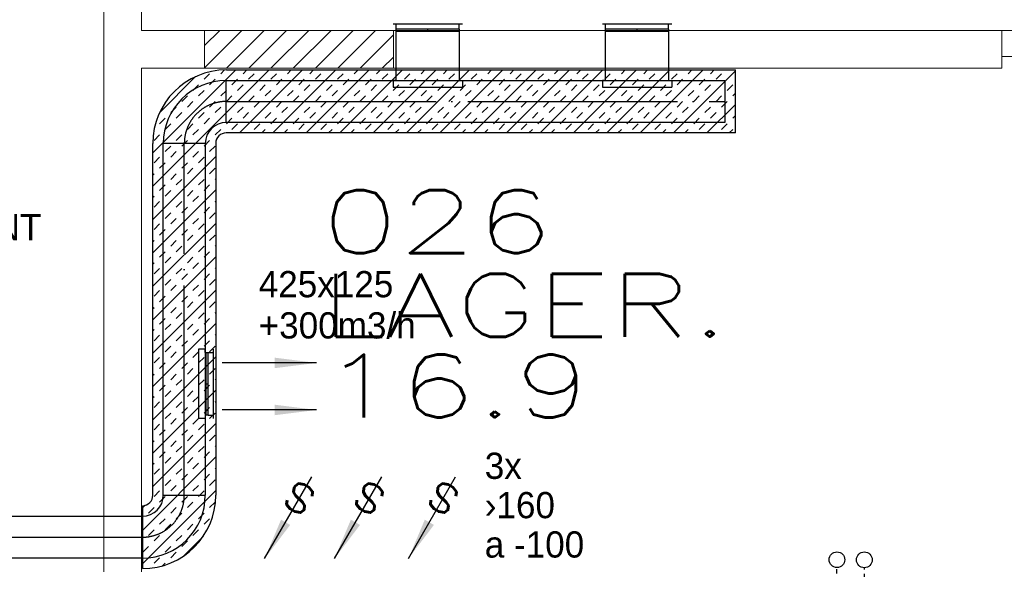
# Model space of a CAD drawing. Header units: millimetres. Extents: x 0 to 75740, y 0 to 52484.
# Tile 5 of 33: x 43855 to 48547, y 14025 to 16645. Entities that reach past the tile are written whole.
import ezdxf
from ezdxf.enums import TextEntityAlignment as Align

# ---------------------------------------------------------------- set-up
doc = ezdxf.new("R2010")
doc.units = ezdxf.units.MM
doc.header["$LTSCALE"] = 50
doc.header["$MEASUREMENT"] = 0
doc.header["$PDMODE"] = 1
doc.linetypes.add('2V-CENT', pattern=[23, 20, -1.5, 0, -1.5])
doc.linetypes.add('V-GOMD', pattern=[0.8, 0.4, -0.4])
doc.layers.get('0').update_dxf_attribs({"linetype": 'CONTINUOUS'})
for name, color, linetype in [('20600A200D001$0$832 Rominfo', 7, 'CONTINUOUS'), ('20600A200D001$0$A12-HEL4', 251, 'CONTINUOUS'), ('20600A200D001$0$A24-HEL1', 251, 'CONTINUOUS'), ('20600A200D001$0$A24-HEL3', 251, 'CONTINUOUS'), ('20600A200D001$0$A24-SKR1', 251, 'CONTINUOUS'), ('V060-', 3, 'CONTINUOUS'), ('V070-', 3, 'CONTINUOUS'), ('V071-', 1, 'CONTINUOUS'), ('V091-', 1, 'CONTINUOUS'), ('V100-', 6, 'CONTINUOUS')]:
    doc.layers.add(name, color=color, linetype=linetype)
doc.styles.add('20600A200D001$0$Standard', font='simplex.shx')
doc.styles.add('FISO', font='fiso')
doc.styles.add('ISO', font='ISO')
doc.styles.add('SIMPLEX', font='SIMPLEX')

# ---------------------------------------------------------------- blocks, each defined once
blk = doc.blocks.new('V420', base_point=(455, 404.5))
blk.add_line((455, 404.5), (464, 404.5))
blk.add_solid([(455, 404.5), (459, 405), (459, 404)])
blk = doc.blocks.new('V422', base_point=(16230, 22585))
blk.add_blockref('V420', (16230, 22585))
at = {"style": 'SIMPLEX'}
blk.add_text('s', height=4, rotation=90, dxfattribs=at).set_placement((16238, 22585), align=Align.CENTER)
blk = doc.blocks.new('CBOJ90_PB', base_point=(86107, 31352))
at = {"color": 0, "linetype": 'ByBlock'}
blk.add_arc((86106, 31353), 1, 270, 360, dxfattribs=at)
blk = doc.blocks.new('KBOJ90_PB', base_point=(86107, 31352))
at = {"color": 0, "linetype": 'ByBlock'}
for p, q in [((86106.5, 31353), (86107.5, 31353)), ((86106, 31352.5), (86106, 31351.5))]:
    blk.add_line(p, q, dxfattribs=at)
for radius in [1.5, 0.5]:
    blk.add_arc((86106, 31353), radius, 270, 360, dxfattribs=at)
blk = doc.blocks.new('3BOJ90_PB', base_point=(86107, 31352))
for p in [(86107, 31353), (86106, 31352)]:
    blk.add_point(p)
at = {"color": 1, "linetype": '2V-CENT'}
blk.add_blockref('CBOJ90_PB', (86107, 31352), dxfattribs=at)
at = {"color": 0, "linetype": 'ByBlock'}
blk.add_blockref('KBOJ90_PB', (86107, 31352), dxfattribs=at)
at = {"style": 'ISO', "flags": 3}
blk.add_attdef('0', (86107, 31352), '', height=1, dxfattribs=at)
blk = doc.blocks.new('K1A', base_point=(16237, 22591.5))
at = {"color": 0, "linetype": 'ByBlock'}
blk.add_line((16237, 22592), (16237, 22591), dxfattribs=at)
blk = doc.blocks.new('21A', base_point=(16237, 22591.5))
blk.add_point((16237, 22591.5))
at = {"color": 0, "linetype": 'ByBlock'}
blk.add_blockref('K1A', (16237, 22591.5), dxfattribs=at)
at = {"style": 'SIMPLEX', "flags": 3}
blk.add_attdef('0', (16237, 22591.5), '', height=1, dxfattribs=at)
blk = doc.blocks.new('VAGG_P', base_point=(16250.5, 22586.5))
for p, q in [((16250, 22587.5), (16251, 22587.5)), ((16250, 22587.5), (16250, 22586.5)), ((16251, 22587.5), (16251, 22586.5))]:
    blk.add_line(p, q)
at = {"color": 6}
blk.add_line((16249.95, 22586.5), (16251.05, 22586.5), dxfattribs=at)
blk = doc.blocks.new('V421', base_point=(455.5, 404.5))
at = {"rotation": 180}
blk.add_blockref('V420', (464.5, 404.5), dxfattribs=at)
blk = doc.blocks.new('C3A', base_point=(16246, 22590.5))
at = {"color": 0, "linetype": 'ByBlock'}
blk.add_line((16247, 22590.5), (16246, 22590.5), dxfattribs=at)
blk = doc.blocks.new('K3A', base_point=(16246, 22590.5))
at = {"color": 0, "linetype": 'ByBlock'}
for p, q in [((16246, 22591), (16247, 22591)), ((16247, 22591), (16247, 22590)), ((16247, 22590), (16246, 22590))]:
    blk.add_line(p, q, dxfattribs=at)
blk = doc.blocks.new('33A', base_point=(16246, 22590.5))
blk.add_point((16247, 22590.5))
at = {"color": 0, "linetype": 'ByBlock'}
blk.add_blockref('K3A', (16246, 22590.5), dxfattribs=at)
at = {"color": 1, "linetype": '2V-CENT'}
blk.add_blockref('C3A', (16246, 22590.5), dxfattribs=at)
at = {"style": 'SIMPLEX', "flags": 3}
blk.add_attdef('0', (16246, 22590.5), '', height=1, dxfattribs=at)
blk = doc.blocks.new('VUN')
at = {"color": 0}
blk.add_circle((0, 0), 0.5, dxfattribs=at)
blk = doc.blocks.new('*X96')
at = {"color": 0}
for p, q in [((44489.1, 15851.2), (45043.1, 16405.2)), ((44489.1, 16010.3), (44884, 16405.2)), ((44733.3, 16360.7), (44759.9, 16387.2)), ((44812.9, 16387.2), (44830.9, 16405.2)), ((44902.2, 16105.2), (45202.2, 16405.2)), ((44919, 16387.2), (44937, 16405.2)), ((44945.5, 16360.7), (44972, 16387.2)), ((45051.5, 16360.7), (45078.1, 16387.2)), ((45061.3, 16105.2), (45361.3, 16405.2)), ((45131.1, 16387.2), (45149.1, 16405.2)), ((45220.4, 16105.2), (45520.4, 16405.2)), ((45237.2, 16387.2), (45255.2, 16405.2)), ((45263.7, 16360.7), (45290.2, 16387.2)), ((45369.7, 16360.7), (45396.3, 16387.2)), ((45379.5, 16105.2), (45679.5, 16405.2)), ((45449.3, 16387.2), (45467.3, 16405.2)), ((45538.6, 16105.2), (45838.6, 16405.2)), ((45555.4, 16387.2), (45573.4, 16405.2)), ((45581.9, 16360.7), (45608.4, 16387.2)), ((45687.9, 16360.7), (45714.5, 16387.2)), ((45697.7, 16105.2), (45997.7, 16405.2)), ((45767.5, 16387.2), (45785.5, 16405.2)), ((45856.8, 16105.2), (46156.8, 16405.2)), ((45873.6, 16387.2), (45891.6, 16405.2)), ((45900.1, 16360.7), (45926.6, 16387.2)), ((46006.1, 16360.7), (46032.7, 16387.2)), ((46015.9, 16105.2), (46315.9, 16405.2)), ((46085.7, 16387.2), (46103.7, 16405.2)), ((46175, 16105.2), (46475, 16405.2)), ((46191.8, 16387.2), (46209.8, 16405.2)), ((46218.3, 16360.7), (46244.8, 16387.2)), ((46324.3, 16360.7), (46350.8, 16387.2)), ((46334.1, 16105.2), (46634.1, 16405.2)), ((46403.9, 16387.2), (46421.9, 16405.2)), ((46493.2, 16105.2), (46793.2, 16405.2)), ((46509.9, 16387.2), (46528, 16405.2)), ((46536.5, 16360.7), (46563, 16387.2)), ((46642.5, 16360.7), (46669, 16387.2)), ((46652.3, 16105.2), (46952.3, 16405.2)), ((46722.1, 16387.2), (46740.1, 16405.2)), ((46811.4, 16105.2), (47111.4, 16405.2)), ((46828.1, 16387.2), (46846.2, 16405.2)), ((46854.7, 16360.7), (46881.2, 16387.2)), ((46960.7, 16360.7), (46987.2, 16387.2)), ((46970.5, 16105.2), (47265.4, 16400.2)), ((47040.3, 16387.2), (47058.3, 16405.2)), ((47146.3, 16387.2), (47164.4, 16405.2)), ((47172.9, 16360.7), (47199.4, 16387.2)), ((44521, 16201.4), (44692.9, 16373.3)), ((44680.3, 16307.7), (44706.8, 16334.2)), ((44759.9, 16334.2), (44786.4, 16360.7)), ((44865.9, 16334.2), (44892.4, 16360.7)), ((44892.4, 16307.7), (44919, 16334.2)), ((44998.5, 16307.7), (45025, 16334.2)), ((45078.1, 16334.2), (45104.6, 16360.7)), ((45184.1, 16334.2), (45210.6, 16360.7)), ((45210.6, 16307.7), (45237.2, 16334.2)), ((45316.7, 16307.7), (45343.2, 16334.2)), ((45396.3, 16334.2), (45422.8, 16360.7)), ((45502.3, 16334.2), (45528.8, 16360.7)), ((45528.8, 16307.7), (45555.4, 16334.2)), ((45634.9, 16307.7), (45661.4, 16334.2)), ((45714.5, 16334.2), (45741, 16360.7)), ((45820.5, 16334.2), (45847, 16360.7)), ((45847, 16307.7), (45873.6, 16334.2)), ((45953.1, 16307.7), (45979.6, 16334.2)), ((46032.7, 16334.2), (46059.2, 16360.7)), ((46138.7, 16334.2), (46165.2, 16360.7)), ((46165.2, 16307.7), (46191.8, 16334.2)), ((46271.3, 16307.7), (46297.8, 16334.2)), ((46350.8, 16334.2), (46377.4, 16360.7)), ((46456.9, 16334.2), (46483.4, 16360.7)), ((46483.4, 16307.7), (46509.9, 16334.2)), ((46589.5, 16307.7), (46616, 16334.2)), ((46669, 16334.2), (46695.6, 16360.7)), ((46775.1, 16334.2), (46801.6, 16360.7)), ((46801.6, 16307.7), (46828.1, 16334.2)), ((46907.7, 16307.7), (46934.2, 16334.2)), ((46987.2, 16334.2), (47013.8, 16360.7)), ((47093.3, 16334.2), (47119.8, 16360.7)), ((47119.8, 16307.7), (47146.3, 16334.2)), ((47225.9, 16307.7), (47252.4, 16334.2)), ((44627.3, 16254.6), (44653.8, 16281.1)), ((44706.8, 16281.1), (44733.3, 16307.7)), ((44812.9, 16281.1), (44839.4, 16307.7)), ((44839.4, 16254.6), (44865.9, 16281.1)), ((44945.5, 16254.6), (44972, 16281.1)), ((45025, 16281.1), (45051.5, 16307.7)), ((45131.1, 16281.1), (45157.6, 16307.7)), ((45157.6, 16254.6), (45184.1, 16281.1)), ((45263.7, 16254.6), (45290.2, 16281.1)), ((45343.2, 16281.1), (45369.7, 16307.7)), ((45449.3, 16281.1), (45475.8, 16307.7)), ((45475.8, 16254.6), (45502.3, 16281.1)), ((45581.9, 16254.6), (45608.4, 16281.1)), ((45661.4, 16281.1), (45687.9, 16307.7)), ((45767.5, 16281.1), (45794, 16307.7)), ((45794, 16254.6), (45820.5, 16281.1)), ((45900.1, 16254.6), (45926.6, 16281.1)), ((45979.6, 16281.1), (46006.1, 16307.7)), ((46085.7, 16281.1), (46112.2, 16307.7)), ((46112.2, 16254.6), (46138.7, 16281.1)), ((46218.3, 16254.6), (46244.8, 16281.1)), ((46297.8, 16281.1), (46324.3, 16307.7)), ((46403.9, 16281.1), (46430.4, 16307.7)), ((46430.4, 16254.6), (46456.9, 16281.1)), ((46536.5, 16254.6), (46563, 16281.1)), ((46616, 16281.1), (46642.5, 16307.7)), ((46722.1, 16281.1), (46748.6, 16307.7)), ((46748.6, 16254.6), (46775.1, 16281.1)), ((46854.7, 16254.6), (46881.2, 16281.1)), ((46934.2, 16281.1), (46960.7, 16307.7)), ((47040.3, 16281.1), (47066.8, 16307.7)), ((47066.8, 16254.6), (47093.3, 16281.1)), ((47172.9, 16254.6), (47199.4, 16281.1)), ((47252.4, 16281.1), (47265.4, 16294.1)), ((44653.8, 16228.1), (44680.3, 16254.6)), ((44759.9, 16228.1), (44786.4, 16254.6)), ((44972, 16228.1), (44998.5, 16254.6)), ((45078.1, 16228.1), (45104.6, 16254.6)), ((45290.2, 16228.1), (45316.7, 16254.6)), ((45396.3, 16228.1), (45422.8, 16254.6)), ((45608.4, 16228.1), (45634.9, 16254.6)), ((45714.5, 16228.1), (45741, 16254.6)), ((45926.6, 16228.1), (45953.1, 16254.6)), ((46032.7, 16228.1), (46059.2, 16254.6)), ((46244.8, 16228.1), (46271.3, 16254.6)), ((46350.8, 16228.1), (46377.4, 16254.6)), ((46563, 16228.1), (46589.5, 16254.6)), ((46669, 16228.1), (46695.6, 16254.6)), ((46881.2, 16228.1), (46907.7, 16254.6)), ((46987.2, 16228.1), (47013.8, 16254.6)), ((47129.6, 16105.2), (47265.4, 16241.1)), ((47199.4, 16228.1), (47225.9, 16254.6)), ((44574.2, 16201.6), (44600.8, 16228.1)), ((44600.8, 16175.1), (44627.3, 16201.6)), ((44706.8, 16175.1), (44733.3, 16201.6)), ((44786.4, 16201.6), (44812.9, 16228.1)), ((44892.4, 16201.6), (44919, 16228.1)), ((44919, 16175.1), (44945.5, 16201.6)), ((45025, 16175.1), (45051.5, 16201.6)), ((45104.6, 16201.6), (45131.1, 16228.1)), ((45210.6, 16201.6), (45237.2, 16228.1)), ((45237.2, 16175.1), (45263.7, 16201.6)), ((45343.2, 16175.1), (45369.7, 16201.6)), ((45422.8, 16201.6), (45449.3, 16228.1)), ((45528.8, 16201.6), (45555.4, 16228.1)), ((45555.4, 16175.1), (45581.9, 16201.6)), ((45661.4, 16175.1), (45687.9, 16201.6)), ((45741, 16201.6), (45767.5, 16228.1)), ((45847, 16201.6), (45873.6, 16228.1)), ((45873.6, 16175.1), (45900.1, 16201.6)), ((45979.6, 16175.1), (46006.1, 16201.6)), ((46059.2, 16201.6), (46085.7, 16228.1)), ((46165.2, 16201.6), (46191.8, 16228.1)), ((46191.8, 16175.1), (46218.3, 16201.6)), ((46297.8, 16175.1), (46324.3, 16201.6)), ((46377.4, 16201.6), (46403.9, 16228.1)), ((46483.4, 16201.6), (46509.9, 16228.1)), ((46509.9, 16175.1), (46536.5, 16201.6)), ((46616, 16175.1), (46642.5, 16201.6)), ((46695.6, 16201.6), (46722.1, 16228.1)), ((46801.6, 16201.6), (46828.1, 16228.1)), ((46828.1, 16175.1), (46854.7, 16201.6)), ((46934.2, 16175.1), (46960.7, 16201.6)), ((47013.8, 16201.6), (47040.3, 16228.1)), ((47119.8, 16201.6), (47146.3, 16228.1)), ((47146.3, 16175.1), (47172.9, 16201.6)), ((47252.4, 16175.1), (47265.4, 16188.1)), ((44521.2, 16148.6), (44547.7, 16175.1)), ((44547.7, 16122), (44574.2, 16148.6)), ((44653.8, 16122), (44680.3, 16148.6)), ((44733.3, 16148.6), (44759.9, 16175.1)), ((44839.4, 16148.6), (44865.9, 16175.1)), ((44865.9, 16122), (44892.4, 16148.6)), ((44972, 16122), (44998.5, 16148.6)), ((45051.5, 16148.6), (45078.1, 16175.1)), ((45157.6, 16148.6), (45184.1, 16175.1)), ((45184.1, 16122), (45210.6, 16148.6)), ((45290.2, 16122), (45316.7, 16148.6)), ((45369.7, 16148.6), (45396.3, 16175.1)), ((45475.8, 16148.6), (45502.3, 16175.1)), ((45502.3, 16122), (45528.8, 16148.6)), ((45608.4, 16122), (45634.9, 16148.6)), ((45687.9, 16148.6), (45714.5, 16175.1)), ((45794, 16148.6), (45820.5, 16175.1)), ((45820.5, 16122), (45847, 16148.6)), ((45926.6, 16122), (45953.1, 16148.6)), ((46006.1, 16148.6), (46032.7, 16175.1)), ((46112.2, 16148.6), (46138.7, 16175.1)), ((46138.7, 16122), (46165.2, 16148.6)), ((46244.8, 16122), (46271.3, 16148.6)), ((46324.3, 16148.6), (46350.8, 16175.1)), ((46430.4, 16148.6), (46456.9, 16175.1)), ((46456.9, 16122), (46483.4, 16148.6)), ((46563, 16122), (46589.5, 16148.6)), ((46642.5, 16148.6), (46669, 16175.1)), ((46748.6, 16148.6), (46775.1, 16175.1)), ((46775.1, 16122), (46801.6, 16148.6)), ((46881.2, 16122), (46907.7, 16148.6)), ((46960.7, 16148.6), (46987.2, 16175.1)), ((47066.8, 16148.6), (47093.3, 16175.1)), ((47093.3, 16122), (47119.8, 16148.6)), ((47199.4, 16122), (47225.9, 16148.6)), ((44494.7, 16069), (44521.2, 16095.5)), ((44600.8, 16069), (44627.3, 16095.5)), ((44680.3, 16095.5), (44706.8, 16122)), ((44786.4, 16095.5), (44812.9, 16122)), ((45008.2, 16105.2), (45025, 16122)), ((45114.3, 16105.2), (45131.1, 16122)), ((45326.4, 16105.2), (45343.2, 16122)), ((45432.5, 16105.2), (45449.3, 16122)), ((45644.6, 16105.2), (45661.4, 16122)), ((45750.7, 16105.2), (45767.5, 16122)), ((45962.8, 16105.2), (45979.6, 16122)), ((46068.9, 16105.2), (46085.7, 16122)), ((46281, 16105.2), (46297.8, 16122)), ((46387.1, 16105.2), (46403.9, 16122)), ((46599.2, 16105.2), (46616, 16122)), ((46705.3, 16105.2), (46722.1, 16122)), ((46917.4, 16105.2), (46934.2, 16122)), ((47023.5, 16105.2), (47040.3, 16122)), ((47235.6, 16105.2), (47252.4, 16122)), ((44627.3, 16042.5), (44653.8, 16069)), ((44733.3, 16042.5), (44759.9, 16069)), ((44547.7, 16016), (44574.2, 16042.5)), ((44574.2, 15989.5), (44600.8, 16016)), ((44680.3, 15989.5), (44706.8, 16016)), ((44759.9, 16016), (44786.4, 16042.5)), ((44489.1, 15692.1), (44789.1, 15992.1)), ((44494.7, 15962.9), (44521.2, 15989.5)), ((44521.2, 15936.4), (44547.7, 15962.9)), ((44627.3, 15936.4), (44653.8, 15962.9)), ((44706.8, 15962.9), (44733.3, 15989.5)), ((44489.1, 15904.3), (44494.7, 15909.9)), ((44574.2, 15883.4), (44600.8, 15909.9)), ((44653.8, 15909.9), (44680.3, 15936.4)), ((44759.9, 15909.9), (44786.4, 15936.4)), ((44600.8, 15856.9), (44627.3, 15883.4)), ((44706.8, 15856.9), (44733.3, 15883.4)), ((44786.4, 15883.4), (44789.1, 15886.1)), ((44489.1, 15533), (44789.1, 15833)), ((44521.2, 15830.4), (44547.7, 15856.9)), ((44547.7, 15803.8), (44574.2, 15830.4)), ((44653.8, 15803.8), (44680.3, 15830.4)), ((44733.3, 15830.4), (44759.9, 15856.9)), ((44489.1, 15798.2), (44494.7, 15803.8)), ((44494.7, 15750.8), (44521.2, 15777.3)), ((44600.8, 15750.8), (44627.3, 15777.3)), ((44680.3, 15777.3), (44706.8, 15803.8)), ((44786.4, 15777.3), (44789.1, 15780)), ((44547.7, 15697.8), (44574.2, 15724.3)), ((44627.3, 15724.3), (44653.8, 15750.8)), ((44733.3, 15724.3), (44759.9, 15750.8)), ((44759.9, 15697.8), (44786.4, 15724.3)), ((44489.1, 15373.9), (44789.1, 15673.9)), ((44494.7, 15644.7), (44521.2, 15671.3)), ((44574.2, 15671.3), (44600.8, 15697.8)), ((44680.3, 15671.3), (44706.8, 15697.8)), ((44706.8, 15644.7), (44733.3, 15671.3)), ((44521.2, 15618.2), (44547.7, 15644.7)), ((44627.3, 15618.2), (44653.8, 15644.7)), ((44489.1, 15586.1), (44494.7, 15591.7)), ((44574.2, 15565.2), (44600.8, 15591.7)), ((44653.8, 15591.7), (44680.3, 15618.2)), ((44759.9, 15591.7), (44786.4, 15618.2)), ((44521.2, 15512.2), (44547.7, 15538.7)), ((44600.8, 15538.7), (44627.3, 15565.2)), ((44706.8, 15538.7), (44733.3, 15565.2)), ((44733.3, 15512.2), (44759.9, 15538.7)), ((44786.4, 15565.2), (44789.1, 15567.9)), ((44489.1, 15214.8), (44789.1, 15514.8)), ((44489.1, 15480), (44494.7, 15485.6)), ((44547.7, 15485.6), (44574.2, 15512.2)), ((44653.8, 15485.6), (44680.3, 15512.2)), ((44680.3, 15459.1), (44706.8, 15485.6)), ((44494.7, 15432.6), (44521.2, 15459.1)), ((44600.8, 15432.6), (44627.3, 15459.1)), ((44786.4, 15459.1), (44789.1, 15461.8)), ((44547.7, 15379.6), (44574.2, 15406.1)), ((44627.3, 15406.1), (44653.8, 15432.6)), ((44733.3, 15406.1), (44759.9, 15432.6)), ((44759.9, 15379.6), (44786.4, 15406.1)), ((44489.1, 15055.7), (44789.1, 15355.7)), ((44494.7, 15326.5), (44521.2, 15353.1)), ((44574.2, 15353.1), (44600.8, 15379.6)), ((44680.3, 15353.1), (44706.8, 15379.6)), ((44706.8, 15326.5), (44733.3, 15353.1)), ((44521.2, 15300), (44547.7, 15326.5)), ((44627.3, 15300), (44653.8, 15326.5)), ((44653.8, 15273.5), (44680.3, 15300)), ((44759.9, 15273.5), (44786.4, 15300)), ((44489.1, 15267.9), (44494.7, 15273.5)), ((44574.2, 15247), (44600.8, 15273.5)), ((44786.4, 15247), (44789.1, 15249.7)), ((44521.2, 15194), (44547.7, 15220.5)), ((44600.8, 15220.5), (44627.3, 15247)), ((44706.8, 15220.5), (44733.3, 15247)), ((44733.3, 15194), (44759.9, 15220.5)), ((44489.1, 14896.6), (44789.1, 15196.6)), ((44489.1, 15161.8), (44494.7, 15167.4)), ((44547.7, 15167.4), (44574.2, 15194)), ((44653.8, 15167.4), (44680.3, 15194)), ((44680.3, 15140.9), (44706.8, 15167.4)), ((44494.7, 15114.4), (44521.2, 15140.9)), ((44600.8, 15114.4), (44627.3, 15140.9)), ((44627.3, 15087.9), (44653.8, 15114.4)), ((44733.3, 15087.9), (44759.9, 15114.4)), ((44786.4, 15140.9), (44789.1, 15143.6)), ((44547.7, 15061.4), (44574.2, 15087.9)), ((44574.2, 15034.9), (44600.8, 15061.4)), ((44680.3, 15034.9), (44706.8, 15061.4)), ((44759.9, 15061.4), (44786.4, 15087.9)), ((44489.1, 14737.5), (44789.1, 15037.5)), ((44494.7, 15008.3), (44521.2, 15034.9)), ((44706.8, 15008.3), (44733.3, 15034.9)), ((44521.2, 14981.8), (44547.7, 15008.3)), ((44627.3, 14981.8), (44653.8, 15008.3)), ((44653.8, 14955.3), (44680.3, 14981.8)), ((44759.9, 14955.3), (44786.4, 14981.8)), ((44489.1, 14949.7), (44494.7, 14955.3)), ((44574.2, 14928.8), (44600.8, 14955.3)), ((44600.8, 14902.3), (44627.3, 14928.8)), ((44706.8, 14902.3), (44733.3, 14928.8)), ((44786.4, 14928.8), (44789.1, 14931.5)), ((44489.1, 14578.4), (44789.1, 14878.4)), ((44521.2, 14875.8), (44547.7, 14902.3)), ((44547.7, 14849.2), (44574.2, 14875.8)), ((44653.8, 14849.2), (44680.3, 14875.8)), ((44733.3, 14875.8), (44759.9, 14902.3)), ((44489.1, 14843.6), (44494.7, 14849.2)), ((44680.3, 14822.7), (44706.8, 14849.2)), ((44494.7, 14796.2), (44521.2, 14822.7)), ((44600.8, 14796.2), (44627.3, 14822.7)), ((44627.3, 14769.7), (44653.8, 14796.2)), ((44733.3, 14769.7), (44759.9, 14796.2)), ((44786.4, 14822.7), (44789.1, 14825.4)), ((44547.7, 14743.2), (44574.2, 14769.7)), ((44574.2, 14716.7), (44600.8, 14743.2)), ((44680.3, 14716.7), (44706.8, 14743.2)), ((44759.9, 14743.2), (44786.4, 14769.7)), ((44489.1, 14419.3), (44789.1, 14719.3)), ((44494.7, 14690.1), (44521.2, 14716.7)), ((44521.2, 14663.6), (44547.7, 14690.1)), ((44627.3, 14663.6), (44653.8, 14690.1)), ((44706.8, 14690.1), (44733.3, 14716.7)), ((44653.8, 14637.1), (44680.3, 14663.6)), ((44759.9, 14637.1), (44786.4, 14663.6)), ((44489.1, 14631.5), (44494.7, 14637.1)), ((44574.2, 14610.6), (44600.8, 14637.1)), ((44600.8, 14584.1), (44627.3, 14610.6)), ((44706.8, 14584.1), (44733.3, 14610.6)), ((44786.4, 14610.6), (44789.1, 14613.3)), ((44439.1, 14210.2), (44789.1, 14560.2)), ((44521.2, 14557.6), (44547.7, 14584.1)), ((44547.7, 14531), (44574.2, 14557.6)), ((44653.8, 14531), (44680.3, 14557.6)), ((44733.3, 14557.6), (44759.9, 14584.1)), ((44489.1, 14525.4), (44494.7, 14531)), ((44494.7, 14478), (44521.2, 14504.5)), ((44600.8, 14478), (44627.3, 14504.5)), ((44680.3, 14504.5), (44706.8, 14531)), ((44786.4, 14504.5), (44789.1, 14507.2)), ((44547.7, 14425), (44574.2, 14451.5)), ((44627.3, 14451.5), (44653.8, 14478)), ((44733.3, 14451.5), (44759.9, 14478)), ((44759.9, 14425), (44786.4, 14451.5)), ((44574.2, 14398.5), (44600.8, 14425)), ((44680.3, 14398.5), (44706.8, 14425)), ((44439.1, 14051.1), (44789.1, 14401.1)), ((44494.7, 14371.9), (44521.2, 14398.5)), ((44521.2, 14345.4), (44547.7, 14371.9)), ((44627.3, 14345.4), (44653.8, 14371.9)), ((44706.8, 14371.9), (44733.3, 14398.5)), ((44441.7, 14318.9), (44452.7, 14329.9)), ((44468.2, 14292.4), (44494.7, 14318.9)), ((44574.2, 14292.4), (44600.8, 14318.9)), ((44653.8, 14318.9), (44680.3, 14345.4)), ((44759.9, 14318.9), (44786.4, 14345.4)), ((44439.1, 14263.3), (44441.7, 14265.9)), ((44521.2, 14239.4), (44547.7, 14265.9)), ((44600.8, 14265.9), (44627.3, 14292.4)), ((44706.8, 14265.9), (44733.3, 14292.4)), ((44733.3, 14239.4), (44759.9, 14265.9)), ((44547.7, 14212.8), (44574.2, 14239.4)), ((44653.8, 14212.8), (44680.3, 14239.4)), ((44468.2, 14186.3), (44494.7, 14212.8)), ((44494.7, 14159.8), (44521.2, 14186.3)), ((44600.8, 14159.8), (44627.3, 14186.3)), ((44635.1, 14088.1), (44729, 14182)), ((44680.3, 14186.3), (44706.8, 14212.8)), ((44439.1, 14157.2), (44441.7, 14159.8)), ((44441.7, 14106.8), (44468.2, 14133.3)), ((44547.7, 14106.8), (44574.2, 14133.3)), ((44627.3, 14133.3), (44653.8, 14159.8)), ((44494.7, 14053.7), (44521.2, 14080.3)), ((44574.2, 14080.3), (44600.8, 14106.8)), ((44535.6, 14041.6), (44547.7, 14053.7))]:
    blk.add_line(p, q, dxfattribs=at)
blk = doc.blocks.new('20600A200D001')
at = {"layer": '20600A200D001$0$A12-HEL4', "linetype": 'Continuous', "lineweight": 0}
for points in [[(58255.2, 17193.6), (58255.2, 14013.6)], [(58435.2, 17193.6), (58435.2, 16593.6)], [(58735.2, 16593.6), (58435.2, 16593.6)], [(58735.2, 16593.6), (58735.2, 16413.6)], [(62535.2, 16593.6), (59635.2, 16593.6)], [(59635.2, 16593.6), (59635.2, 16413.6)], [(62535.2, 16413.6), (62535.2, 16593.6)], [(58435.2, 16413.6), (58435.2, 14013.6)], [(58735.2, 16413.6), (58435.2, 16413.6)], [(62535.2, 16413.6), (59635.2, 16413.6)]]:
    blk.add_lwpolyline(points, dxfattribs=at)
at = {"layer": '20600A200D001$0$A24-HEL1', "linetype": 'Continuous', "lineweight": 0}
for points in [[(62535.2, 16593.6), (63435.2, 16593.6)], [(62535.2, 16468.6), (63435.2, 16468.6)]]:
    blk.add_lwpolyline(points, dxfattribs=at)
at = {"layer": '20600A200D001$0$A24-HEL3', "linetype": 'Continuous', "lineweight": 0}
for points in [[(59635.2, 16593.6), (58735.2, 16593.6)], [(59635.2, 16413.6), (58735.2, 16413.6)]]:
    blk.add_lwpolyline(points, dxfattribs=at)
at = {"layer": '20600A200D001$0$A24-SKR1', "linetype": 'Continuous', "lineweight": 0}
for points in [[(58735.2, 16414.9), (58913.9, 16593.6)], [(58735.2, 16520.9), (58807.9, 16593.6)], [(58840, 16413.6), (59020, 16593.6)], [(58946.1, 16413.6), (59126.1, 16593.6)], [(59052.1, 16413.6), (59232.1, 16593.6)], [(59158.2, 16413.6), (59338.2, 16593.6)], [(59264.2, 16413.6), (59444.2, 16593.6)], [(59370.3, 16413.6), (59550.3, 16593.6)], [(59476.4, 16413.6), (59635.2, 16572.4)], [(59582.4, 16413.6), (59635.2, 16466.3)]]:
    blk.add_lwpolyline(points, dxfattribs=at)
at = {"layer": '20600A200D001$0$832 Rominfo', "linetype": 'Continuous', "style": '20600A200D001$0$Standard', "width": 1.428571}
for s, p in [('026', (59292.7, 15532.4)), ('LAGER.', (59287.7, 15133.7)), ('16.9', (59293.1, 14748.5))]:
    blk.add_text(s, height=300, dxfattribs=at).set_placement(p)

msp = doc.modelspace()

# ---------------------------------------------------------------- linework, layer by layer
at = {"layer": 'V060-', "linetype": 'Continuous'}
for p, q in [((45649.2, 16355.2), (45649.2, 16588.8)), ((45949.2, 16588.8), (45949.2, 16355.2)), ((46646.8, 16355.2), (46646.8, 16588.8)), ((46946.8, 16588.8), (46946.8, 16355.2)), ((44839.6, 16355.2), (47215.4, 16355.2)), ((47215.4, 16155.2), (44839.6, 16155.2)), ((44539.1, 14378.4), (44539.1, 16054.8)), ((44739.1, 16054.8), (44739.1, 14378.4)), ((44739.1, 15059.1), (44742.9, 15059.1)), ((44742.9, 14759.1), (44739.1, 14759.1)), ((44539.1, 14378), (44739.1, 14378)), ((43759.3, 14278), (44438.2, 14278)), ((44438.2, 14078), (43759.3, 14078))]:
    msp.add_line(p, q, dxfattribs=at)
at = {"layer": 'V060-', "color": 1, "linetype": 'Continuous'}
for p, q in [((44839.6, 16405.2), (47265.4, 16405.2)), ((47265.4, 16105.2), (47265.4, 16405.2)), ((47265.4, 16105.2), (44839.6, 16105.2)), ((44489.1, 14378.4), (44489.1, 16054.8)), ((44789.1, 16054.8), (44789.1, 14378.4)), ((44439.1, 14328), (44439.1, 14028))]:
    msp.add_line(p, q, dxfattribs=at)
at = {"layer": 'V060-'}
for p, q in [((45649.2, 16355.2), (45634.3, 16355.2)), ((45634.3, 16355.2), (45634.3, 16322.4)), ((45649.2, 16355.2), (45949.2, 16355.2)), ((45949.2, 16355.2), (45964.1, 16355.2)), ((45964.1, 16355.2), (45964.1, 16322.4)), ((46631.9, 16355.2), (46631.9, 16322.4)), ((46646.8, 16355.2), (46631.9, 16355.2)), ((46646.8, 16355.2), (46946.8, 16355.2)), ((46946.8, 16355.2), (46961.7, 16355.2)), ((46961.7, 16355.2), (46961.7, 16322.4)), ((45634.3, 16322.4), (45964.1, 16322.4)), ((46631.9, 16322.4), (46961.7, 16322.4)), ((44706.2, 15074), (44706.2, 14744.2)), ((44739.1, 15074), (44706.2, 15074)), ((44739.1, 15059.1), (44739.1, 15074)), ((44739.1, 15059.1), (44739.1, 14759.1)), ((44739.1, 14744.2), (44706.2, 14744.2)), ((44739.1, 14759.1), (44739.1, 14744.2))]:
    msp.add_line(p, q, dxfattribs=at)
at = {"layer": 'V060-', "color": 1, "linetype": '2V-CENT'}
for p, q in [((44839.6, 16255.2), (47215.4, 16255.2)), ((44639.1, 14378.4), (44639.1, 16054.8)), ((43759.3, 14178), (44438.2, 14178))]:
    msp.add_line(p, q, dxfattribs=at)
at = {"layer": 'V060-', "color": 1, "linetype": 'Continuous'}
for centre, radius, start, end in [((44839.1, 16055.3), 350, 90, 180), ((44839.1, 16055.3), 50, 90, 180), ((44439.1, 14378), 50, 270, 360), ((44439.1, 14378), 350, 270, 360)]:
    msp.add_arc(centre, radius, start, end, dxfattribs=at)
at = {"layer": 'V060-', "linetype": 'Continuous'}
for radius in [300, 100]:
    msp.add_arc((44439.1, 14378), radius, 270, 360, dxfattribs=at)
at = {"layer": 'V060-', "color": 1, "linetype": '2V-CENT'}
msp.add_arc((44439.1, 14378), 200, 270, 360, dxfattribs=at)
at = {"layer": 'V100-', "linetype": 'V-GOMD'}
for p, q in [((47749.1, 13365.4), (47749.1, 14033.1)), ((47879.8, 13303.2), (47879.8, 14032.5))]:
    msp.add_line(p, q, dxfattribs=at)

# ---------------------------------------------------------------- block references
at = {"layer": 'V060-'}
msp.add_blockref('20600A200D001', (-14000, 0), dxfattribs=at)
at = {"layer": 'V060-', "color": 1}
msp.add_blockref('*X96', (0, 0), dxfattribs=at)
at = {"layer": 'V060-', "linetype": 'Continuous', "xscale": 200, "yscale": 200, "zscale": 200, "rotation": 180}
msp.add_blockref('3BOJ90_PB', (44639.1, 16254.8), dxfattribs=at)
at = {"layer": 'V060-', "linetype": 'Continuous', "xscale": 200, "yscale": 200, "zscale": 200}
msp.add_blockref('21A', (47215, 16254.8), dxfattribs=at)
at = {"layer": 'V070-'}
for name, p, xscale, yscale, zscale, rotation in [('VAGG_P', (45799.2, 16623.8), 300, 25, 300, 180), ('VAGG_P', (46796.8, 16623.8), 300, 25, 300, 180), ('VAGG_P', (44777.9, 14909.1), 300, 25, 300, 90), ('V422', (45021.8, 14075.7), 50, 50, 50, 60.00000000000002), ('V422', (45021.8, 14075.7), 50, 50, 50, 60.00000000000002), ('V422', (45354.6, 14075.7), 50, 50, 50, 60.00000000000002), ('V422', (45354.6, 14075.7), 50, 50, 50, 60.00000000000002), ('V422', (45706.9, 14075.7), 50, 50, 50, 60.00000000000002), ('V422', (45706.9, 14075.7), 50, 50, 50, 60.00000000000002)]:
    msp.add_blockref(name, p, dxfattribs=dict(at, xscale=xscale, yscale=yscale, zscale=zscale, rotation=rotation))
at = {"layer": 'V070-', "linetype": 'Continuous', "xscale": 10, "yscale": 300, "zscale": 10}
for p, rotation in [((45799.2, 16598.8), 270), ((46796.8, 16598.8), 270), ((44752.9, 14909.1), 180)]:
    msp.add_blockref('33A', p, dxfattribs=dict(at, rotation=rotation))
at = {"layer": 'V070-', "xscale": 50, "yscale": 50, "zscale": 50}
for p in [(44819.8, 15008.6), (44819.8, 14784.5)]:
    msp.add_blockref('V421', p, dxfattribs=at)
at = {"layer": 'V100-', "color": 1, "xscale": 75, "yscale": 75, "zscale": 75}
for p in [(47749.1, 14070.6), (47879.8, 14070)]:
    msp.add_blockref('VUN', p, dxfattribs=at)

# ---------------------------------------------------------------- texts
at = {"layer": 'V071-', "color": 1, "style": 'FISO'}
for s, p in [('425x125', (44993.7, 15321.6)), ('+300m3/h', (44993.7, 15125.1)), ('3x', (46070.8, 14455.8)), ('›160', (46070.8, 14268.3)), ('a -100', (46070.8, 14080.8))]:
    msp.add_text(s, height=125, dxfattribs=at).set_placement(p)
at = {"layer": 'V091-', "color": 1, "style": 'FISO'}
msp.add_text('OPP TIL SERVANT', height=125, dxfattribs=at).set_placement((42481.5, 15593.4))

doc.saveas('drawing.dxf')
